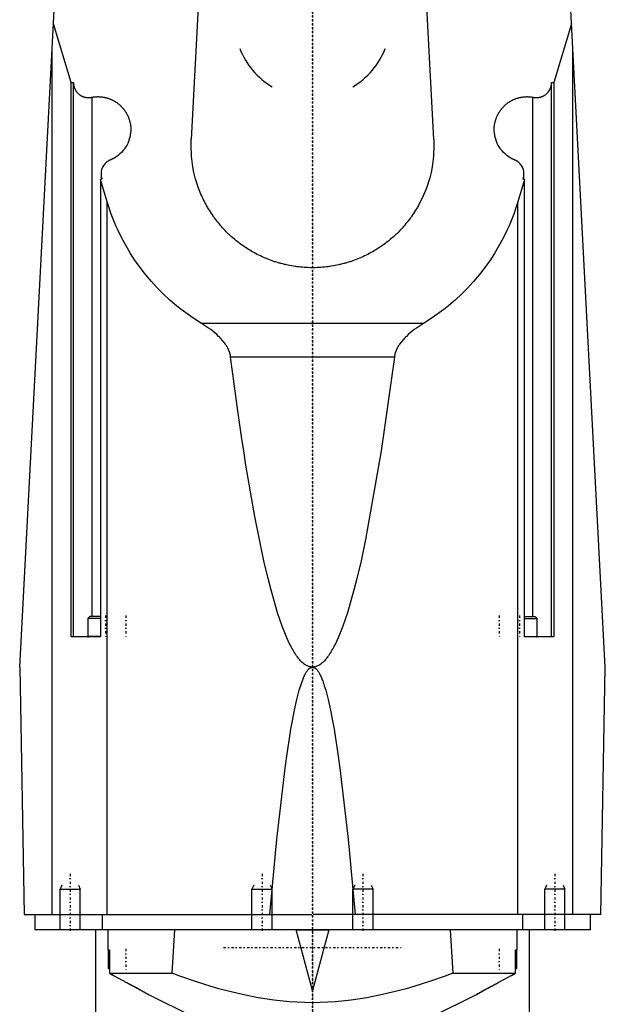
# Model space of a CAD drawing. Extents: x -70 to 70, y -1 to 546.
# Tile 2 of 3: x -58 to 58, y 185 to 380. Entities that reach past the tile are written whole.
import ezdxf

# ---------------------------------------------------------------- set-up
doc = ezdxf.new("R2010")
doc.units = 0
doc.linetypes.add('CENTER', pattern=[1.5, 0.45, -0.5, 0.05, -0.5])
for name, color, linetype in [('AM_0', 7, 'CONTINUOUS'), ('AM_10', 7, 'CONTINUOUS'), ('AM_7', 7, 'CENTER')]:
    doc.layers.add(name, color=color, linetype=linetype)

msp = doc.modelspace()

# ---------------------------------------------------------------- linework, layer by layer
at = {"layer": 'AM_0', "color": 7, "linetype": 'CONTINUOUS'}
for p, q in [((-58, 251.5), (-50.81, 388.76)), ((58, 251.5), (50.81, 388.76)), ((-22.57, 383.5), (-24.01, 355.97)), ((24.01, 355.97), (22.57, 383.5)), ((-47.82, 367.29), (-51.32, 378.9)), ((51.32, 378.9), (47.82, 367.29)), ((-51.58, 202.5), (-51.58, 373.93)), ((51.58, 202.5), (51.58, 373.93)), ((-47.82, 367.29), (-47.36, 367.29)), ((-47.82, 257.5), (-47.82, 367.29)), ((-47.36, 257.5), (-47.36, 367.29)), ((47.36, 257.5), (47.36, 367.29)), ((47.36, 367.29), (47.82, 367.29)), ((47.82, 367.29), (47.82, 257.5)), ((-43.63, 261.5), (-43.63, 364.38)), ((43.63, 261.5), (43.63, 364.38)), ((-41.89, 349.18), (-41.89, 348.09)), ((41.89, 348.09), (41.89, 349.18)), ((-41.71, 348.15), (-42.01, 348.05)), ((-40.68, 343.66), (-42.01, 348.05)), ((-42.01, 348.05), (-42.01, 257.5)), ((42.01, 348.05), (40.68, 343.66)), ((42.01, 348.05), (41.71, 348.15)), ((42.01, 257.5), (42.01, 348.05)), ((-40.68, 202.5), (-40.68, 343.66)), ((40.68, 202.5), (40.68, 343.66)), ((22, 319.57), (-22, 319.57)), ((16.22, 312.91), (-16.22, 312.91)), ((-44.1, 261.5), (-44.5, 261.1)), ((-42.01, 261.5), (-44.1, 261.5)), ((42.01, 261.5), (44.1, 261.5)), ((44.5, 261.1), (44.1, 261.5)), ((-44.5, 261.1), (-44.5, 257.6)), ((-42.01, 261.1), (-44.5, 261.1)), ((42.01, 261.1), (44.5, 261.1)), ((44.5, 257.6), (44.5, 261.1)), ((-42.01, 257.5), (-47.82, 257.5)), ((-42.01, 257.6), (-44.5, 257.6)), ((42.01, 257.6), (44.5, 257.6)), ((47.82, 257.5), (42.01, 257.5)), ((-58, 251.5), (-57.14, 202.5)), ((57.14, 202.5), (58, 251.5)), ((-57.14, 202.5), (-0.16, 202.5)), ((-55, 202.5), (-55, 199.5)), ((-41.65, 202.5), (-41.65, 199.5)), ((57.14, 202.5), (0.16, 202.5)), ((41.65, 199.5), (41.65, 202.5)), ((55, 202.5), (55, 199.5)), ((55, 199.5), (-55, 199.5)), ((-43, 199.5), (-43, 182.5)), ((-40.56, 199.5), (-40.56, 195.5)), ((-27.78, 190.89), (-27.3, 199.5)), ((-3.23, 199.5), (-3.23, 199.47)), ((-3.23, 199.47), (3.23, 199.47)), ((0, 187.49), (-3.23, 199.47)), ((3.23, 199.47), (0, 187.49)), ((3.23, 199.5), (3.23, 199.47)), ((27.3, 199.5), (27.78, 190.89)), ((40.56, 195.5), (40.56, 199.5)), ((43, 182.5), (43, 199.5)), ((-40.56, 195.5), (-40.24, 195.5)), ((-40.5, 195.4), (-40.5, 191.9)), ((-40.24, 195.4), (-40.5, 195.4)), ((-40.24, 195.5), (-40.24, 190.89)), ((40.24, 190.89), (40.24, 195.5)), ((40.24, 195.5), (40.56, 195.5)), ((40.24, 195.4), (40.5, 195.4)), ((40.5, 191.9), (40.5, 195.4)), ((-40.5, 191.9), (-40.24, 191.64)), ((-40.24, 191.9), (-40.5, 191.9)), ((40.24, 191.64), (40.5, 191.9)), ((40.24, 191.9), (40.5, 191.9)), ((-40.24, 190.89), (-27.78, 190.89)), ((-39.39, 190.4), (-36.87, 189.07)), ((27.78, 190.89), (40.24, 190.89)), ((39.39, 190.4), (36.87, 189.07)), ((-34.12, 187.58), (-34.86, 187.99)), ((34.12, 187.58), (33.5, 187.24)), ((35.36, 188.26), (34.86, 187.99)), ((-32.5, 186.67), (-32.57, 186.71)), ((32.82, 186.85), (32.57, 186.71))]:
    msp.add_line(p, q, dxfattribs=at)
for points in [[(-47.36, 367.29, 0), (-47.36, 367.26, 0), (-47.36, 367.21, 0), (-47.36, 367.16, 0), (-47.36, 367.14, 0), (-47.35, 367.11, 0), (-47.35, 367.06, 0), (-47.35, 367.01, 0), (-47.34, 366.96, 0), (-47.34, 366.91, 0), (-47.33, 366.86, 0), (-47.33, 366.84, 0), (-47.32, 366.81, 0), (-47.31, 366.76, 0), (-47.3, 366.71, 0), (-47.29, 366.66, 0), (-47.28, 366.61, 0), (-47.27, 366.57, 0), (-47.27, 366.54, 0), (-47.26, 366.52, 0), (-47.25, 366.47, 0), (-47.23, 366.42, 0), (-47.22, 366.4, 0), (-47.22, 366.37, 0), (-47.2, 366.32, 0), (-47.18, 366.28, 0), (-47.17, 366.25, 0), (-47.17, 366.23, 0), (-47.15, 366.18, 0), (-47.13, 366.13, 0), (-47.11, 366.09, 0), (-47.09, 366.04, 0), (-47.07, 366, 0), (-47.06, 365.97, 0), (-47.04, 365.95, 0), (-47.02, 365.91, 0), (-47, 365.86, 0), (-46.97, 365.82, 0), (-46.95, 365.77, 0), (-46.92, 365.73, 0), (-46.91, 365.71, 0), (-46.9, 365.69, 0), (-46.87, 365.64, 0), (-46.84, 365.6, 0), (-46.81, 365.56, 0), (-46.78, 365.52, 0), (-46.75, 365.48, 0), (-46.74, 365.46, 0), (-46.72, 365.44, 0), (-46.69, 365.4, 0), (-46.66, 365.36, 0), (-46.63, 365.32, 0), (-46.59, 365.28, 0), (-46.56, 365.25, 0), (-46.54, 365.23, 0), (-46.52, 365.21, 0), (-46.49, 365.17, 0), (-46.45, 365.14, 0), (-46.42, 365.1, 0), (-46.38, 365.07, 0), (-46.34, 365.04, 0), (-46.32, 365.02, 0), (-46.3, 365, 0), (-46.27, 364.97, 0), (-46.23, 364.94, 0), (-46.21, 364.92, 0), (-46.19, 364.91, 0), (-46.15, 364.88, 0), (-46.11, 364.85, 0), (-46.08, 364.83, 0), (-46.06, 364.82, 0), (-46.02, 364.79, 0), (-45.98, 364.76, 0), (-45.94, 364.74, 0), (-45.89, 364.71, 0), (-45.85, 364.68, 0), (-45.83, 364.67, 0), (-45.81, 364.66, 0), (-45.76, 364.64, 0), (-45.72, 364.61, 0), (-45.67, 364.59, 0), (-45.63, 364.57, 0), (-45.58, 364.55, 0), (-45.56, 364.54, 0), (-45.53, 364.53, 0), (-45.49, 364.51, 0), (-45.44, 364.49, 0), (-45.39, 364.47, 0), (-45.35, 364.45, 0), (-45.3, 364.44, 0), (-45.27, 364.43, 0), (-45.25, 364.42, 0), (-45.2, 364.41, 0), (-45.15, 364.39, 0), (-45.1, 364.38, 0), (-45.06, 364.37, 0), (-45.01, 364.36, 0), (-44.98, 364.35, 0), (-44.96, 364.35, 0), (-44.91, 364.34, 0), (-44.86, 364.33, 0), (-44.81, 364.32, 0), (-44.76, 364.31, 0), (-44.71, 364.31, 0), (-44.68, 364.3, 0), (-44.66, 364.3, 0), (-44.61, 364.3, 0), (-44.56, 364.29, 0), (-44.53, 364.29, 0), (-44.51, 364.29, 0), (-44.46, 364.29, 0), (-44.41, 364.29, 0), (-44.38, 364.29, 0), (-44.36, 364.29, 0), (-44.31, 364.29, 0), (-44.26, 364.29, 0), (-44.2, 364.29, 0), (-44.15, 364.29, 0), (-44.1, 364.3, 0), (-44.08, 364.3, 0), (-44.05, 364.3, 0), (-44, 364.31, 0), (-43.95, 364.31, 0), (-43.9, 364.32, 0), (-43.85, 364.33, 0), (-43.8, 364.34, 0), (-43.78, 364.34, 0), (-43.75, 364.35, 0), (-43.71, 364.36, 0), (-43.66, 364.37, 0), (-43.63, 364.38, 0)], [(43.63, 364.38, 0), (43.66, 364.37, 0), (43.71, 364.36, 0), (43.75, 364.35, 0), (43.78, 364.34, 0), (43.8, 364.34, 0), (43.85, 364.33, 0), (43.9, 364.32, 0), (43.95, 364.31, 0), (44, 364.31, 0), (44.05, 364.3, 0), (44.08, 364.3, 0), (44.1, 364.3, 0), (44.15, 364.29, 0), (44.2, 364.29, 0), (44.26, 364.29, 0), (44.31, 364.29, 0), (44.36, 364.29, 0), (44.38, 364.29, 0), (44.41, 364.29, 0), (44.46, 364.29, 0), (44.51, 364.29, 0), (44.53, 364.29, 0), (44.56, 364.29, 0), (44.61, 364.3, 0), (44.66, 364.3, 0), (44.68, 364.3, 0), (44.71, 364.31, 0), (44.76, 364.31, 0), (44.81, 364.32, 0), (44.86, 364.33, 0), (44.91, 364.34, 0), (44.96, 364.35, 0), (44.98, 364.35, 0), (45.01, 364.36, 0), (45.06, 364.37, 0), (45.1, 364.38, 0), (45.15, 364.39, 0), (45.2, 364.41, 0), (45.25, 364.42, 0), (45.27, 364.43, 0), (45.3, 364.44, 0), (45.35, 364.45, 0), (45.39, 364.47, 0), (45.44, 364.49, 0), (45.49, 364.51, 0), (45.53, 364.53, 0), (45.56, 364.54, 0), (45.58, 364.55, 0), (45.63, 364.57, 0), (45.67, 364.59, 0), (45.72, 364.61, 0), (45.76, 364.64, 0), (45.81, 364.66, 0), (45.83, 364.67, 0), (45.85, 364.68, 0), (45.89, 364.71, 0), (45.94, 364.74, 0), (45.98, 364.76, 0), (46.02, 364.79, 0), (46.06, 364.82, 0), (46.08, 364.83, 0), (46.11, 364.85, 0), (46.15, 364.88, 0), (46.19, 364.91, 0), (46.21, 364.92, 0), (46.23, 364.94, 0), (46.27, 364.97, 0), (46.3, 365, 0), (46.32, 365.02, 0), (46.34, 365.04, 0), (46.38, 365.07, 0), (46.42, 365.1, 0), (46.45, 365.14, 0), (46.49, 365.17, 0), (46.52, 365.21, 0), (46.54, 365.23, 0), (46.56, 365.25, 0), (46.59, 365.28, 0), (46.63, 365.32, 0), (46.66, 365.36, 0), (46.69, 365.4, 0), (46.72, 365.44, 0), (46.74, 365.46, 0), (46.75, 365.48, 0), (46.78, 365.52, 0), (46.81, 365.56, 0), (46.84, 365.6, 0), (46.87, 365.64, 0), (46.9, 365.69, 0), (46.91, 365.71, 0), (46.92, 365.73, 0), (46.95, 365.77, 0), (46.97, 365.82, 0), (47, 365.86, 0), (47.02, 365.91, 0), (47.04, 365.95, 0), (47.06, 365.97, 0), (47.07, 366, 0), (47.09, 366.04, 0), (47.11, 366.09, 0), (47.13, 366.13, 0), (47.15, 366.18, 0), (47.17, 366.23, 0), (47.17, 366.25, 0), (47.18, 366.28, 0), (47.2, 366.32, 0), (47.22, 366.37, 0), (47.22, 366.4, 0), (47.23, 366.42, 0), (47.25, 366.47, 0), (47.26, 366.52, 0), (47.27, 366.54, 0), (47.27, 366.57, 0), (47.28, 366.61, 0), (47.29, 366.66, 0), (47.3, 366.71, 0), (47.31, 366.76, 0), (47.32, 366.81, 0), (47.33, 366.84, 0), (47.33, 366.86, 0), (47.34, 366.91, 0), (47.34, 366.96, 0), (47.35, 367.01, 0), (47.35, 367.06, 0), (47.35, 367.11, 0), (47.36, 367.14, 0), (47.36, 367.16, 0), (47.36, 367.21, 0), (47.36, 367.26, 0), (47.36, 367.29, 0)], [(-43.63, 364.38, 0), (-43.58, 364.39, 0), (-43.48, 364.4, 0), (-43.37, 364.42, 0), (-43.32, 364.42, 0), (-43.27, 364.43, 0), (-43.16, 364.44, 0), (-43.06, 364.45, 0), (-42.95, 364.46, 0), (-42.85, 364.47, 0), (-42.74, 364.47, 0), (-42.69, 364.47, 0), (-42.64, 364.47, 0), (-42.53, 364.48, 0), (-42.43, 364.48, 0), (-42.32, 364.47, 0), (-42.22, 364.47, 0), (-42.11, 364.46, 0), (-42.06, 364.46, 0), (-42.01, 364.46, 0), (-41.9, 364.45, 0), (-41.8, 364.44, 0), (-41.75, 364.43, 0), (-41.7, 364.43, 0), (-41.59, 364.41, 0), (-41.49, 364.4, 0), (-41.44, 364.39, 0), (-41.38, 364.38, 0), (-41.28, 364.36, 0), (-41.18, 364.34, 0), (-41.08, 364.32, 0), (-40.97, 364.29, 0), (-40.87, 364.27, 0), (-40.82, 364.26, 0), (-40.77, 364.24, 0), (-40.67, 364.21, 0), (-40.57, 364.18, 0), (-40.47, 364.15, 0), (-40.37, 364.12, 0), (-40.27, 364.08, 0), (-40.22, 364.06, 0), (-40.17, 364.04, 0), (-40.07, 364.01, 0), (-39.98, 363.97, 0), (-39.88, 363.92, 0), (-39.78, 363.88, 0), (-39.69, 363.84, 0), (-39.64, 363.81, 0), (-39.59, 363.79, 0), (-39.5, 363.74, 0), (-39.41, 363.69, 0), (-39.32, 363.64, 0), (-39.22, 363.59, 0), (-39.13, 363.54, 0), (-39.09, 363.51, 0), (-39.04, 363.48, 0), (-38.96, 363.42, 0), (-38.87, 363.37, 0), (-38.78, 363.31, 0), (-38.7, 363.25, 0), (-38.61, 363.18, 0), (-38.57, 363.15, 0), (-38.53, 363.12, 0), (-38.45, 363.06, 0), (-38.36, 362.99, 0), (-38.32, 362.96, 0), (-38.28, 362.92, 0), (-38.2, 362.85, 0), (-38.13, 362.78, 0), (-38.09, 362.75, 0), (-38.05, 362.71, 0), (-37.97, 362.64, 0), (-37.9, 362.56, 0), (-37.82, 362.49, 0), (-37.75, 362.41, 0), (-37.68, 362.34, 0), (-37.65, 362.3, 0), (-37.61, 362.26, 0), (-37.54, 362.18, 0), (-37.47, 362.1, 0), (-37.41, 362.01, 0), (-37.34, 361.93, 0), (-37.28, 361.85, 0), (-37.25, 361.81, 0), (-37.22, 361.76, 0), (-37.16, 361.68, 0), (-37.1, 361.59, 0), (-37.04, 361.5, 0), (-36.98, 361.41, 0), (-36.93, 361.32, 0), (-36.9, 361.28, 0), (-36.88, 361.23, 0), (-36.82, 361.14, 0), (-36.77, 361.05, 0), (-36.73, 360.96, 0), (-36.68, 360.86, 0), (-36.63, 360.77, 0), (-36.61, 360.72, 0), (-36.59, 360.67, 0), (-36.54, 360.58, 0), (-36.5, 360.48, 0), (-36.46, 360.38, 0), (-36.43, 360.28, 0), (-36.39, 360.19, 0), (-36.37, 360.14, 0), (-36.35, 360.09, 0), (-36.32, 359.99, 0), (-36.29, 359.89, 0), (-36.27, 359.84, 0), (-36.26, 359.79, 0), (-36.23, 359.68, 0), (-36.2, 359.58, 0), (-36.19, 359.53, 0), (-36.18, 359.48, 0), (-36.15, 359.38, 0), (-36.13, 359.28, 0), (-36.07, 358.91, 0), (-36.01, 358.29, 0), (-36, 357.97, 0)], [(36, 357.97, 0), (36.01, 358.29, 0), (36.07, 358.91, 0), (36.13, 359.28, 0), (36.15, 359.38, 0), (36.18, 359.48, 0), (36.19, 359.53, 0), (36.2, 359.58, 0), (36.23, 359.68, 0), (36.26, 359.79, 0), (36.27, 359.84, 0), (36.29, 359.89, 0), (36.32, 359.99, 0), (36.35, 360.09, 0), (36.37, 360.14, 0), (36.39, 360.19, 0), (36.43, 360.28, 0), (36.46, 360.38, 0), (36.5, 360.48, 0), (36.54, 360.58, 0), (36.59, 360.67, 0), (36.61, 360.72, 0), (36.63, 360.77, 0), (36.68, 360.86, 0), (36.73, 360.96, 0), (36.77, 361.05, 0), (36.82, 361.14, 0), (36.88, 361.23, 0), (36.9, 361.28, 0), (36.93, 361.32, 0), (36.98, 361.41, 0), (37.04, 361.5, 0), (37.1, 361.59, 0), (37.16, 361.68, 0), (37.22, 361.76, 0), (37.25, 361.81, 0), (37.28, 361.85, 0), (37.34, 361.93, 0), (37.41, 362.01, 0), (37.47, 362.1, 0), (37.54, 362.18, 0), (37.61, 362.26, 0), (37.65, 362.3, 0), (37.68, 362.34, 0), (37.75, 362.41, 0), (37.82, 362.49, 0), (37.9, 362.56, 0), (37.97, 362.64, 0), (38.05, 362.71, 0), (38.09, 362.75, 0), (38.13, 362.78, 0), (38.2, 362.85, 0), (38.28, 362.92, 0), (38.32, 362.96, 0), (38.36, 362.99, 0), (38.45, 363.06, 0), (38.53, 363.12, 0), (38.57, 363.15, 0), (38.61, 363.18, 0), (38.7, 363.25, 0), (38.78, 363.31, 0), (38.87, 363.37, 0), (38.96, 363.42, 0), (39.04, 363.48, 0), (39.09, 363.51, 0), (39.13, 363.54, 0), (39.22, 363.59, 0), (39.32, 363.64, 0), (39.41, 363.69, 0), (39.5, 363.74, 0), (39.59, 363.79, 0), (39.64, 363.81, 0), (39.69, 363.84, 0), (39.78, 363.88, 0), (39.88, 363.92, 0), (39.98, 363.97, 0), (40.07, 364.01, 0), (40.17, 364.04, 0), (40.22, 364.06, 0), (40.27, 364.08, 0), (40.37, 364.12, 0), (40.47, 364.15, 0), (40.57, 364.18, 0), (40.67, 364.21, 0), (40.77, 364.24, 0), (40.82, 364.26, 0), (40.87, 364.27, 0), (40.97, 364.29, 0), (41.08, 364.32, 0), (41.18, 364.34, 0), (41.28, 364.36, 0), (41.38, 364.38, 0), (41.44, 364.39, 0), (41.49, 364.4, 0), (41.59, 364.41, 0), (41.7, 364.43, 0), (41.75, 364.43, 0), (41.8, 364.44, 0), (41.9, 364.45, 0), (42.01, 364.46, 0), (42.06, 364.46, 0), (42.11, 364.46, 0), (42.22, 364.47, 0), (42.32, 364.47, 0), (42.43, 364.48, 0), (42.53, 364.48, 0), (42.64, 364.47, 0), (42.69, 364.47, 0), (42.74, 364.47, 0), (42.85, 364.47, 0), (42.95, 364.46, 0), (43.06, 364.45, 0), (43.16, 364.44, 0), (43.27, 364.43, 0), (43.32, 364.42, 0), (43.37, 364.42, 0), (43.48, 364.4, 0), (43.58, 364.39, 0), (43.63, 364.38, 0)], [(-36, 357.97, 0), (-36, 357.75, 0), (-36.03, 357.32, 0), (-36.09, 356.88, 0), (-36.13, 356.67, 0), (-36.18, 356.46, 0), (-36.29, 356.04, 0), (-36.44, 355.63, 0), (-36.61, 355.22, 0), (-36.8, 354.84, 0), (-37.03, 354.46, 0), (-37.15, 354.28, 0), (-37.27, 354.1, 0), (-37.54, 353.76, 0), (-37.84, 353.44, 0), (-38.15, 353.13, 0), (-38.48, 352.85, 0), (-38.69, 352.7, 0), (-38.75, 352.66, 0), (-38.81, 352.62, 0), (-38.84, 352.6, 0), (-38.87, 352.58, 0), (-38.93, 352.54, 0), (-38.99, 352.5, 0), (-39.02, 352.48, 0), (-39.05, 352.46, 0), (-39.11, 352.42, 0), (-39.17, 352.38, 0), (-39.2, 352.36, 0), (-39.23, 352.34, 0), (-39.3, 352.31, 0), (-39.36, 352.27, 0), (-39.42, 352.24, 0), (-39.49, 352.2, 0), (-39.55, 352.17, 0), (-39.59, 352.15, 0), (-39.62, 352.14, 0), (-39.68, 352.11, 0), (-39.75, 352.07, 0), (-39.82, 352.04, 0), (-39.88, 352.01, 0), (-39.95, 351.99, 0), (-39.98, 351.97, 0), (-40.02, 351.96, 0), (-40.08, 351.93, 0), (-40.15, 351.9, 0), (-40.18, 351.89, 0)], [(40.18, 351.89, 0), (40.15, 351.9, 0), (40.08, 351.93, 0), (40.02, 351.96, 0), (39.98, 351.97, 0), (39.95, 351.99, 0), (39.88, 352.01, 0), (39.82, 352.04, 0), (39.75, 352.07, 0), (39.68, 352.11, 0), (39.62, 352.14, 0), (39.59, 352.15, 0), (39.55, 352.17, 0), (39.49, 352.2, 0), (39.42, 352.24, 0), (39.36, 352.27, 0), (39.3, 352.31, 0), (39.23, 352.34, 0), (39.2, 352.36, 0), (39.17, 352.38, 0), (39.11, 352.42, 0), (39.05, 352.46, 0), (39.02, 352.48, 0), (38.99, 352.5, 0), (38.93, 352.54, 0), (38.87, 352.58, 0), (38.84, 352.6, 0), (38.81, 352.62, 0), (38.75, 352.66, 0), (38.69, 352.7, 0), (38.48, 352.85, 0), (38.15, 353.13, 0), (37.84, 353.44, 0), (37.54, 353.76, 0), (37.27, 354.1, 0), (37.15, 354.28, 0), (37.03, 354.46, 0), (36.8, 354.84, 0), (36.61, 355.22, 0), (36.44, 355.63, 0), (36.29, 356.04, 0), (36.18, 356.46, 0), (36.13, 356.67, 0), (36.09, 356.88, 0), (36.03, 357.32, 0), (36, 357.75, 0), (36, 357.97, 0)], [(0, 330.6, 0), (-0.18, 330.6, 0), (-0.54, 330.61, 0), (-0.9, 330.62, 0), (-1.08, 330.63, 0), (-1.26, 330.63, 0), (-1.63, 330.66, 0), (-1.99, 330.68, 0), (-2.35, 330.72, 0), (-2.7, 330.75, 0), (-3.06, 330.8, 0), (-3.24, 330.82, 0), (-3.42, 330.85, 0), (-3.78, 330.9, 0), (-4.14, 330.96, 0), (-4.49, 331.02, 0), (-4.85, 331.1, 0), (-5.2, 331.17, 0), (-5.38, 331.21, 0), (-5.55, 331.25, 0), (-5.9, 331.34, 0), (-6.25, 331.43, 0), (-6.43, 331.48, 0), (-6.6, 331.53, 0), (-6.95, 331.63, 0), (-7.29, 331.74, 0), (-7.46, 331.79, 0), (-7.64, 331.85, 0), (-7.98, 331.97, 0), (-8.32, 332.09, 0), (-8.66, 332.22, 0), (-8.99, 332.35, 0), (-9.33, 332.49, 0), (-9.49, 332.56, 0), (-9.66, 332.63, 0), (-9.99, 332.78, 0), (-10.32, 332.93, 0), (-10.64, 333.09, 0), (-10.96, 333.25, 0), (-11.28, 333.42, 0), (-11.44, 333.51, 0), (-11.6, 333.59, 0), (-11.92, 333.77, 0), (-12.23, 333.95, 0), (-12.54, 334.14, 0), (-12.85, 334.33, 0), (-13.15, 334.52, 0), (-13.3, 334.62, 0), (-13.45, 334.73, 0), (-13.75, 334.93, 0), (-14.05, 335.14, 0), (-14.34, 335.35, 0), (-14.63, 335.57, 0), (-14.91, 335.79, 0), (-15.05, 335.91, 0), (-15.19, 336.02, 0), (-15.47, 336.25, 0), (-15.75, 336.49, 0), (-16.02, 336.73, 0), (-16.28, 336.97, 0), (-16.55, 337.22, 0), (-16.68, 337.34, 0), (-16.81, 337.47, 0), (-17.07, 337.72, 0), (-17.32, 337.98, 0), (-17.44, 338.11, 0), (-17.57, 338.25, 0), (-17.81, 338.51, 0), (-18.05, 338.78, 0), (-18.17, 338.92, 0), (-18.29, 339.06, 0), (-18.52, 339.33, 0), (-18.75, 339.61, 0), (-18.97, 339.9, 0), (-19.19, 340.19, 0), (-19.41, 340.48, 0), (-19.52, 340.62, 0), (-19.62, 340.77, 0), (-19.83, 341.07, 0), (-20.03, 341.37, 0), (-20.23, 341.67, 0), (-20.42, 341.98, 0), (-20.61, 342.29, 0), (-20.7, 342.44, 0), (-20.79, 342.6, 0), (-20.97, 342.91, 0), (-21.15, 343.23, 0), (-21.32, 343.55, 0), (-21.48, 343.87, 0), (-21.64, 344.2, 0), (-21.72, 344.36, 0), (-21.8, 344.52, 0), (-21.95, 344.85, 0), (-22.09, 345.19, 0), (-22.56, 346.36, 0), (-23.22, 348.43, 0), (-23.48, 349.49, 0), (-23.69, 350.56, 0), (-23.96, 352.71, 0), (-24.05, 354.88, 0), (-24.01, 355.97, 0)], [(24.01, 355.97, 0), (24.05, 354.88, 0), (23.96, 352.71, 0), (23.69, 350.56, 0), (23.48, 349.49, 0), (23.22, 348.43, 0), (22.56, 346.36, 0), (21.72, 344.36, 0), (21.15, 343.23, 0), (20.97, 342.91, 0), (20.79, 342.6, 0), (20.7, 342.44, 0), (20.61, 342.29, 0), (20.42, 341.98, 0), (20.23, 341.67, 0), (20.03, 341.37, 0), (19.83, 341.07, 0), (19.62, 340.77, 0), (19.52, 340.62, 0), (19.41, 340.48, 0), (19.19, 340.19, 0), (18.97, 339.9, 0), (18.75, 339.61, 0), (18.52, 339.33, 0), (18.29, 339.06, 0), (18.17, 338.92, 0), (18.05, 338.78, 0), (17.81, 338.51, 0), (17.57, 338.25, 0), (17.44, 338.11, 0), (17.32, 337.98, 0), (17.07, 337.72, 0), (16.81, 337.47, 0), (16.68, 337.34, 0), (16.55, 337.22, 0), (16.28, 336.97, 0), (16.02, 336.73, 0), (15.75, 336.49, 0), (15.47, 336.25, 0), (15.19, 336.02, 0), (15.05, 335.91, 0), (14.91, 335.79, 0), (14.63, 335.57, 0), (14.34, 335.35, 0), (14.05, 335.14, 0), (13.75, 334.93, 0), (13.45, 334.73, 0), (13.3, 334.62, 0), (13.15, 334.52, 0), (12.85, 334.33, 0), (12.54, 334.14, 0), (12.23, 333.95, 0), (11.92, 333.77, 0), (11.6, 333.59, 0), (11.44, 333.51, 0), (11.28, 333.42, 0), (10.96, 333.25, 0), (10.64, 333.09, 0), (10.32, 332.93, 0), (9.99, 332.78, 0), (9.66, 332.63, 0), (9.49, 332.56, 0), (9.33, 332.49, 0), (8.99, 332.35, 0), (8.66, 332.22, 0), (8.32, 332.09, 0), (7.98, 331.97, 0), (7.64, 331.85, 0), (7.46, 331.79, 0), (7.29, 331.74, 0), (6.95, 331.63, 0), (6.6, 331.53, 0), (6.43, 331.48, 0), (6.25, 331.43, 0), (5.9, 331.34, 0), (5.55, 331.25, 0), (5.38, 331.21, 0), (5.2, 331.17, 0), (4.85, 331.1, 0), (4.49, 331.02, 0), (4.14, 330.96, 0), (3.78, 330.9, 0), (3.42, 330.85, 0), (3.24, 330.82, 0), (3.06, 330.8, 0), (2.7, 330.75, 0), (2.35, 330.72, 0), (1.99, 330.68, 0), (1.63, 330.66, 0), (1.26, 330.63, 0), (1.08, 330.63, 0), (0.9, 330.62, 0), (0.54, 330.61, 0), (0.18, 330.6, 0), (0, 330.6, 0)], [(-40.18, 351.89, 0), (-40.2, 351.88, 0), (-40.23, 351.87, 0), (-40.25, 351.86, 0), (-40.27, 351.85, 0), (-40.28, 351.84, 0), (-40.31, 351.83, 0), (-40.34, 351.81, 0), (-40.36, 351.8, 0), (-40.39, 351.78, 0), (-40.42, 351.77, 0), (-40.43, 351.76, 0), (-40.44, 351.75, 0), (-40.47, 351.73, 0), (-40.5, 351.72, 0), (-40.59, 351.66, 0), (-40.67, 351.6, 0), (-40.74, 351.55, 0), (-40.88, 351.42, 0), (-41.02, 351.3, 0), (-41.15, 351.16, 0), (-41.27, 351.01, 0), (-41.38, 350.86, 0), (-41.43, 350.78, 0), (-41.48, 350.7, 0), (-41.57, 350.54, 0), (-41.65, 350.37, 0), (-41.71, 350.19, 0), (-41.77, 350.01, 0), (-41.82, 349.83, 0), (-41.84, 349.74, 0), (-41.85, 349.65, 0), (-41.88, 349.46, 0), (-41.89, 349.28, 0), (-41.89, 349.18, 0)], [(41.89, 349.18, 0), (41.89, 349.28, 0), (41.88, 349.46, 0), (41.85, 349.65, 0), (41.84, 349.74, 0), (41.82, 349.83, 0), (41.77, 350.01, 0), (41.71, 350.19, 0), (41.65, 350.37, 0), (41.57, 350.54, 0), (41.48, 350.7, 0), (41.43, 350.78, 0), (41.38, 350.86, 0), (41.27, 351.01, 0), (41.15, 351.16, 0), (41.02, 351.3, 0), (40.88, 351.42, 0), (40.74, 351.55, 0), (40.67, 351.6, 0), (40.59, 351.66, 0), (40.43, 351.76, 0), (40.34, 351.81, 0), (40.31, 351.83, 0), (40.28, 351.84, 0), (40.27, 351.85, 0), (40.25, 351.86, 0), (40.23, 351.87, 0), (40.2, 351.88, 0), (40.18, 351.89, 0)], [(-41.89, 349.18, 0), (-41.89, 349.15, 0), (-41.89, 349.09, 0), (-41.89, 349.04, 0), (-41.88, 349.01, 0), (-41.88, 348.98, 0), (-41.88, 348.92, 0), (-41.87, 348.86, 0), (-41.87, 348.8, 0), (-41.86, 348.75, 0), (-41.85, 348.69, 0), (-41.84, 348.66, 0), (-41.84, 348.63, 0), (-41.83, 348.57, 0), (-41.82, 348.52, 0), (-41.8, 348.46, 0), (-41.79, 348.4, 0), (-41.77, 348.35, 0), (-41.76, 348.32, 0), (-41.76, 348.29, 0), (-41.74, 348.24, 0), (-41.72, 348.18, 0), (-41.71, 348.15, 0)], [(41.71, 348.15, 0), (41.72, 348.18, 0), (41.74, 348.24, 0), (41.76, 348.29, 0), (41.76, 348.32, 0), (41.77, 348.35, 0), (41.79, 348.4, 0), (41.8, 348.46, 0), (41.82, 348.52, 0), (41.83, 348.57, 0), (41.84, 348.63, 0), (41.84, 348.66, 0), (41.85, 348.69, 0), (41.86, 348.75, 0), (41.87, 348.8, 0), (41.87, 348.86, 0), (41.88, 348.92, 0), (41.88, 348.98, 0), (41.88, 349.01, 0), (41.89, 349.04, 0), (41.89, 349.09, 0), (41.89, 349.15, 0), (41.89, 349.18, 0)], [(-22, 319.57, 0), (-22.73, 320.02, 0), (-24.18, 320.98, 0), (-25.58, 321.99, 0), (-26.27, 322.52, 0), (-26.94, 323.07, 0), (-28.26, 324.19, 0), (-29.53, 325.37, 0), (-30.75, 326.6, 0), (-31.92, 327.88, 0), (-33.03, 329.2, 0), (-33.57, 329.88, 0), (-34.09, 330.57, 0), (-35.1, 331.98, 0), (-36.05, 333.43, 0), (-36.93, 334.92, 0), (-37.76, 336.44, 0), (-38.52, 338, 0), (-38.88, 338.79, 0), (-39.22, 339.58, 0), (-39.86, 341.19, 0), (-40.42, 342.83, 0), (-40.68, 343.66, 0)], [(40.68, 343.66, 0), (40.42, 342.83, 0), (39.86, 341.19, 0), (39.22, 339.58, 0), (38.88, 338.79, 0), (38.52, 338, 0), (37.76, 336.44, 0), (36.93, 334.92, 0), (36.05, 333.43, 0), (35.1, 331.98, 0), (34.09, 330.57, 0), (33.57, 329.88, 0), (33.03, 329.2, 0), (31.92, 327.88, 0), (30.75, 326.6, 0), (29.53, 325.37, 0), (28.26, 324.19, 0), (26.94, 323.07, 0), (26.27, 322.52, 0), (25.58, 321.99, 0), (24.18, 320.98, 0), (22.73, 320.02, 0), (22, 319.57, 0)], [(-16.22, 312.91, 0), (-16.23, 312.96, 0), (-16.24, 313.04, 0), (-16.25, 313.13, 0), (-16.26, 313.17, 0), (-16.26, 313.21, 0), (-16.28, 313.29, 0), (-16.3, 313.38, 0), (-16.31, 313.46, 0), (-16.33, 313.54, 0), (-16.35, 313.62, 0), (-16.37, 313.66, 0), (-16.38, 313.7, 0), (-16.4, 313.78, 0), (-16.43, 313.86, 0), (-16.45, 313.94, 0), (-16.48, 314.02, 0), (-16.51, 314.09, 0), (-16.52, 314.13, 0), (-16.54, 314.17, 0), (-16.57, 314.25, 0), (-16.6, 314.32, 0), (-16.62, 314.36, 0), (-16.64, 314.4, 0), (-16.67, 314.47, 0), (-16.71, 314.55, 0), (-16.73, 314.59, 0), (-16.75, 314.62, 0), (-16.78, 314.7, 0), (-16.82, 314.77, 0), (-16.86, 314.85, 0), (-16.9, 314.92, 0), (-16.95, 314.99, 0), (-16.97, 315.03, 0), (-16.99, 315.06, 0), (-17.03, 315.13, 0), (-17.08, 315.2, 0), (-17.24, 315.45, 0), (-17.55, 315.86, 0), (-17.88, 316.26, 0), (-18.23, 316.64, 0), (-18.41, 316.83, 0), (-18.6, 317.01, 0), (-18.98, 317.36, 0), (-19.37, 317.7, 0), (-19.77, 318.03, 0), (-20.17, 318.34, 0), (-20.57, 318.63, 0), (-20.77, 318.77, 0), (-20.97, 318.91, 0), (-21.38, 319.18, 0), (-21.79, 319.44, 0), (-22, 319.57, 0)], [(22, 319.57, 0), (21.79, 319.44, 0), (21.38, 319.18, 0), (20.97, 318.91, 0), (20.77, 318.77, 0), (20.57, 318.63, 0), (20.17, 318.34, 0), (19.77, 318.03, 0), (19.37, 317.7, 0), (18.98, 317.36, 0), (18.6, 317.01, 0), (18.41, 316.83, 0), (18.23, 316.64, 0), (17.88, 316.26, 0), (17.55, 315.86, 0), (17.24, 315.45, 0), (17.08, 315.2, 0), (17.03, 315.13, 0), (16.99, 315.06, 0), (16.97, 315.03, 0), (16.95, 314.99, 0), (16.9, 314.92, 0), (16.86, 314.85, 0), (16.82, 314.77, 0), (16.78, 314.7, 0), (16.75, 314.62, 0), (16.73, 314.59, 0), (16.71, 314.55, 0), (16.67, 314.47, 0), (16.64, 314.4, 0), (16.62, 314.36, 0), (16.6, 314.32, 0), (16.57, 314.25, 0), (16.54, 314.17, 0), (16.52, 314.13, 0), (16.51, 314.09, 0), (16.48, 314.02, 0), (16.45, 313.94, 0), (16.43, 313.86, 0), (16.4, 313.78, 0), (16.38, 313.7, 0), (16.37, 313.66, 0), (16.35, 313.62, 0), (16.33, 313.54, 0), (16.31, 313.46, 0), (16.3, 313.38, 0), (16.28, 313.29, 0), (16.26, 313.21, 0), (16.26, 313.17, 0), (16.25, 313.13, 0), (16.24, 313.04, 0), (16.23, 312.96, 0), (16.22, 312.91, 0)], [(0, 251.5, 0), (-0.08, 251.5, 0), (-0.23, 251.51, 0), (-0.39, 251.53, 0), (-0.46, 251.55, 0), (-0.54, 251.57, 0), (-0.69, 251.61, 0), (-0.85, 251.66, 0), (-1, 251.73, 0), (-1.16, 251.8, 0), (-1.31, 251.89, 0), (-1.39, 251.93, 0), (-1.46, 251.98, 0), (-1.62, 252.09, 0), (-1.77, 252.21, 0), (-1.93, 252.33, 0), (-2.08, 252.47, 0), (-2.23, 252.62, 0), (-2.31, 252.7, 0), (-2.39, 252.78, 0), (-2.54, 252.95, 0), (-2.7, 253.13, 0), (-2.77, 253.23, 0), (-2.85, 253.32, 0), (-3, 253.53, 0), (-3.16, 253.74, 0), (-3.23, 253.85, 0), (-3.31, 253.96, 0), (-3.46, 254.2, 0), (-3.62, 254.44, 0), (-3.77, 254.7, 0), (-3.92, 254.97, 0), (-4.08, 255.24, 0), (-4.15, 255.38, 0), (-4.23, 255.53, 0), (-4.38, 255.83, 0), (-4.54, 256.14, 0), (-5.07, 257.3, 0), (-5.99, 259.6, 0), (-6.91, 262.28, 0), (-7.82, 265.33, 0), (-8.27, 267, 0), (-8.72, 268.77, 0), (-9.63, 272.58, 0), (-10.52, 276.76, 0), (-11.42, 281.31, 0), (-12.31, 286.24, 0), (-13.19, 291.53, 0), (-13.63, 294.32, 0), (-14.06, 297.19, 0), (-14.93, 303.21, 0), (-15.8, 309.59, 0), (-16.22, 312.91, 0)], [(16.22, 312.91, 0), (13.63, 294.32, 0), (10.52, 276.76, 0), (9.63, 272.58, 0), (8.72, 268.77, 0), (8.27, 267, 0), (7.82, 265.33, 0), (6.91, 262.28, 0), (5.99, 259.6, 0), (5.07, 257.3, 0), (4.54, 256.14, 0), (4.38, 255.83, 0), (4.23, 255.53, 0), (4.15, 255.38, 0), (4.08, 255.24, 0), (3.92, 254.97, 0), (3.77, 254.7, 0), (3.62, 254.44, 0), (3.46, 254.2, 0), (3.31, 253.96, 0), (3.23, 253.85, 0), (3.16, 253.74, 0), (3, 253.53, 0), (2.85, 253.32, 0), (2.77, 253.23, 0), (2.7, 253.13, 0), (2.54, 252.95, 0), (2.39, 252.78, 0), (2.31, 252.7, 0), (2.23, 252.62, 0), (2.08, 252.47, 0), (1.93, 252.33, 0), (1.77, 252.21, 0), (1.62, 252.09, 0), (1.46, 251.98, 0), (1.39, 251.93, 0), (1.31, 251.89, 0), (1.16, 251.8, 0), (1, 251.73, 0), (0.85, 251.66, 0), (0.69, 251.61, 0), (0.54, 251.57, 0), (0.46, 251.55, 0), (0.39, 251.53, 0), (0.23, 251.51, 0), (0.08, 251.5, 0), (0, 251.5, 0)], [(-8.48, 202.5, 0), (-7.08, 217.44, 0), (-5.44, 231.46, 0), (-4.97, 234.79, 0), (-4.5, 237.82, 0), (-4.26, 239.22, 0), (-4.03, 240.54, 0), (-3.55, 242.97, 0), (-3.08, 245.09, 0), (-2.61, 246.91, 0), (-2.13, 248.43, 0), (-1.86, 249.17, 0), (-1.78, 249.37, 0), (-1.7, 249.55, 0), (-1.66, 249.64, 0), (-1.62, 249.73, 0), (-1.54, 249.9, 0), (-1.46, 250.06, 0), (-1.42, 250.13, 0), (-1.38, 250.21, 0), (-1.3, 250.35, 0), (-1.23, 250.49, 0), (-1.19, 250.55, 0), (-1.15, 250.61, 0), (-1.07, 250.73, 0), (-0.99, 250.84, 0), (-0.91, 250.94, 0), (-0.83, 251.04, 0), (-0.75, 251.12, 0), (-0.71, 251.16, 0), (-0.67, 251.2, 0), (-0.59, 251.26, 0), (-0.55, 251.3, 0), (-0.53, 251.31, 0), (-0.52, 251.32, 0), (-0.51, 251.32, 0), (-0.51, 251.33, 0), (-0.49, 251.34, 0), (-0.48, 251.34, 0), (-0.47, 251.35, 0), (-0.45, 251.36, 0), (-0.44, 251.37, 0), (-0.43, 251.37, 0), (-0.43, 251.38, 0), (-0.42, 251.38, 0), (-0.4, 251.39, 0), (-0.39, 251.4, 0), (-0.38, 251.4, 0), (-0.36, 251.41, 0), (-0.36, 251.41, 0), (-0.35, 251.42, 0), (-0.34, 251.42, 0), (-0.32, 251.43, 0), (-0.31, 251.44, 0), (-0.3, 251.44, 0), (-0.28, 251.45, 0), (-0.28, 251.45, 0), (-0.27, 251.45, 0), (-0.26, 251.46, 0), (-0.24, 251.46, 0), (-0.24, 251.46, 0), (-0.23, 251.46, 0), (-0.22, 251.47, 0), (-0.2, 251.47, 0), (-0.2, 251.47, 0), (-0.19, 251.48, 0), (-0.18, 251.48, 0), (-0.16, 251.48, 0), (-0.15, 251.48, 0), (-0.14, 251.49, 0), (-0.13, 251.49, 0), (-0.12, 251.49, 0), (-0.11, 251.49, 0), (-0.1, 251.49, 0), (-0.09, 251.5, 0), (-0.07, 251.5, 0), (-0.06, 251.5, 0), (-0.05, 251.5, 0), (-0.04, 251.5, 0), (-0.03, 251.5, 0), (-0.02, 251.5, 0), (-0.01, 251.5, 0), (0, 251.5, 0)], [(0, 251.5, 0), (0.01, 251.5, 0), (0.02, 251.5, 0), (0.03, 251.5, 0), (0.04, 251.5, 0), (0.05, 251.5, 0), (0.06, 251.5, 0), (0.07, 251.5, 0), (0.09, 251.5, 0), (0.1, 251.49, 0), (0.11, 251.49, 0), (0.12, 251.49, 0), (0.13, 251.49, 0), (0.14, 251.49, 0), (0.15, 251.48, 0), (0.16, 251.48, 0), (0.18, 251.48, 0), (0.19, 251.48, 0), (0.2, 251.47, 0), (0.2, 251.47, 0), (0.22, 251.47, 0), (0.23, 251.46, 0), (0.24, 251.46, 0), (0.24, 251.46, 0), (0.26, 251.46, 0), (0.27, 251.45, 0), (0.28, 251.45, 0), (0.28, 251.45, 0), (0.3, 251.44, 0), (0.31, 251.44, 0), (0.32, 251.43, 0), (0.34, 251.42, 0), (0.35, 251.42, 0), (0.36, 251.41, 0), (0.36, 251.41, 0), (0.38, 251.4, 0), (0.39, 251.4, 0), (0.4, 251.39, 0), (0.42, 251.38, 0), (0.43, 251.38, 0), (0.43, 251.37, 0), (0.44, 251.37, 0), (0.45, 251.36, 0), (0.47, 251.35, 0), (0.48, 251.34, 0), (0.49, 251.34, 0), (0.51, 251.33, 0), (0.51, 251.32, 0), (0.52, 251.32, 0), (0.53, 251.31, 0), (0.55, 251.3, 0), (0.59, 251.26, 0), (0.67, 251.2, 0), (0.71, 251.16, 0), (0.75, 251.12, 0), (0.83, 251.04, 0), (0.91, 250.94, 0), (0.99, 250.84, 0), (1.07, 250.73, 0), (1.15, 250.61, 0), (1.19, 250.55, 0), (1.23, 250.49, 0), (1.3, 250.35, 0), (1.38, 250.21, 0), (1.42, 250.13, 0), (1.46, 250.06, 0), (1.54, 249.9, 0), (1.62, 249.73, 0), (1.66, 249.64, 0), (1.7, 249.55, 0), (1.78, 249.37, 0), (1.86, 249.17, 0), (1.94, 248.97, 0), (2.02, 248.76, 0), (2.09, 248.54, 0), (2.13, 248.43, 0), (2.17, 248.31, 0), (2.25, 248.08, 0), (2.33, 247.83, 0), (2.61, 246.91, 0), (3.08, 245.09, 0), (3.55, 242.97, 0), (4.03, 240.54, 0), (4.26, 239.22, 0), (4.5, 237.82, 0), (4.97, 234.79, 0), (5.44, 231.46, 0), (7.08, 217.44, 0), (8.48, 202.5, 0)], [(-39.39, 190.4, 0), (-39.42, 190.42, 0), (-39.47, 190.45, 0), (-39.53, 190.48, 0), (-39.56, 190.49, 0), (-39.58, 190.51, 0), (-39.64, 190.54, 0), (-39.69, 190.57, 0), (-39.75, 190.6, 0), (-39.8, 190.63, 0), (-39.85, 190.66, 0), (-39.87, 190.67, 0), (-39.9, 190.69, 0), (-39.95, 190.71, 0), (-39.99, 190.74, 0), (-40.04, 190.77, 0), (-40.08, 190.79, 0), (-40.12, 190.82, 0), (-40.14, 190.83, 0), (-40.16, 190.84, 0), (-40.19, 190.86, 0), (-40.22, 190.88, 0), (-40.24, 190.89, 0)], [(-40.24, 190.89, 0), (-40.22, 190.88, 0), (-40.19, 190.86, 0), (-40.16, 190.84, 0), (-40.14, 190.83, 0), (-40.12, 190.82, 0), (-40.08, 190.79, 0), (-40.04, 190.77, 0), (-39.99, 190.74, 0), (-39.95, 190.71, 0), (-39.9, 190.69, 0), (-39.87, 190.67, 0), (-39.85, 190.66, 0), (-39.8, 190.63, 0), (-39.75, 190.6, 0), (-39.69, 190.57, 0), (-39.64, 190.54, 0), (-39.58, 190.51, 0), (-39.56, 190.49, 0), (-39.53, 190.48, 0), (-39.47, 190.45, 0), (-39.42, 190.42, 0), (-39.39, 190.4, 0)], [(27.78, 190.89, 0), (26.26, 190.33, 0), (23.19, 189.25, 0), (20.09, 188.27, 0), (18.54, 187.82, 0), (16.98, 187.39, 0), (13.86, 186.64, 0), (10.74, 186.02, 0), (7.64, 185.55, 0), (4.55, 185.23, 0), (1.51, 185.07, 0), (0, 185.05, 0), (-1.51, 185.07, 0), (-4.55, 185.23, 0), (-7.64, 185.55, 0), (-10.74, 186.02, 0), (-13.86, 186.64, 0), (-16.98, 187.39, 0), (-18.54, 187.82, 0), (-20.09, 188.27, 0), (-23.19, 189.25, 0), (-26.26, 190.33, 0), (-27.78, 190.89, 0)], [(40.24, 190.89, 0), (40.22, 190.88, 0), (40.19, 190.86, 0), (40.16, 190.84, 0), (40.14, 190.83, 0), (40.12, 190.82, 0), (40.08, 190.79, 0), (40.04, 190.77, 0), (39.99, 190.74, 0), (39.95, 190.71, 0), (39.9, 190.69, 0), (39.87, 190.67, 0), (39.85, 190.66, 0), (39.8, 190.63, 0), (39.75, 190.6, 0), (39.69, 190.57, 0), (39.64, 190.54, 0), (39.58, 190.51, 0), (39.56, 190.49, 0), (39.53, 190.48, 0), (39.47, 190.45, 0), (39.42, 190.42, 0), (39.39, 190.4, 0)], [(39.39, 190.4, 0), (39.42, 190.42, 0), (39.47, 190.45, 0), (39.53, 190.48, 0), (39.56, 190.49, 0), (39.58, 190.51, 0), (39.64, 190.54, 0), (39.69, 190.57, 0), (39.75, 190.6, 0), (39.8, 190.63, 0), (39.85, 190.66, 0), (39.87, 190.67, 0), (39.9, 190.69, 0), (39.95, 190.71, 0), (39.99, 190.74, 0), (40.04, 190.77, 0), (40.08, 190.79, 0), (40.12, 190.82, 0), (40.14, 190.83, 0), (40.16, 190.84, 0), (40.19, 190.86, 0), (40.22, 190.88, 0), (40.24, 190.89, 0)], [(-36.87, 189.07, 0), (-36.84, 189.05, 0), (-36.78, 189.02, 0), (-36.72, 188.99, 0), (-36.69, 188.97, 0), (-36.66, 188.95, 0), (-36.6, 188.92, 0), (-36.54, 188.89, 0), (-36.48, 188.86, 0), (-36.41, 188.83, 0), (-36.35, 188.79, 0), (-36.32, 188.78, 0), (-36.29, 188.76, 0), (-36.23, 188.73, 0), (-36.17, 188.7, 0), (-36.11, 188.67, 0), (-36.05, 188.63, 0), (-35.99, 188.6, 0), (-35.96, 188.59, 0), (-35.93, 188.57, 0), (-35.87, 188.54, 0), (-35.82, 188.51, 0), (-35.79, 188.49, 0), (-35.76, 188.48, 0), (-35.7, 188.44, 0), (-35.64, 188.41, 0), (-35.61, 188.4, 0), (-35.58, 188.38, 0), (-35.52, 188.35, 0), (-35.46, 188.32, 0), (-35.41, 188.29, 0), (-35.35, 188.26, 0), (-35.29, 188.23, 0), (-35.26, 188.21, 0), (-35.24, 188.2, 0), (-35.18, 188.16, 0), (-35.12, 188.13, 0), (-35.07, 188.1, 0), (-35.01, 188.07, 0), (-34.96, 188.04, 0), (-34.93, 188.03, 0), (-34.9, 188.01, 0), (-34.85, 187.98, 0), (-34.79, 187.95, 0), (-34.74, 187.92, 0), (-34.68, 187.9, 0), (-34.63, 187.87, 0), (-34.6, 187.85, 0), (-34.58, 187.84, 0), (-34.52, 187.81, 0), (-34.47, 187.78, 0), (-34.42, 187.75, 0), (-34.37, 187.72, 0), (-34.32, 187.69, 0), (-34.29, 187.68, 0), (-34.27, 187.67, 0), (-34.22, 187.64, 0), (-34.17, 187.61, 0), (-34.12, 187.59, 0), (-34.07, 187.56, 0), (-34.02, 187.53, 0), (-34, 187.52, 0), (-33.98, 187.51, 0), (-33.93, 187.48, 0), (-33.88, 187.45, 0), (-33.86, 187.44, 0), (-33.84, 187.43, 0), (-33.79, 187.4, 0), (-33.75, 187.38, 0), (-33.73, 187.37, 0), (-33.7, 187.35, 0), (-33.66, 187.33, 0), (-33.62, 187.31, 0), (-33.58, 187.28, 0), (-33.53, 187.26, 0), (-33.49, 187.24, 0), (-33.47, 187.22, 0), (-33.45, 187.21, 0), (-33.41, 187.19, 0), (-33.37, 187.17, 0), (-33.34, 187.15, 0), (-33.3, 187.13, 0), (-33.26, 187.1, 0), (-33.24, 187.09, 0), (-33.23, 187.08, 0), (-33.19, 187.06, 0), (-33.16, 187.04, 0), (-33.12, 187.03, 0), (-33.09, 187.01, 0), (-33.06, 186.99, 0), (-33.04, 186.98, 0), (-33.02, 186.97, 0), (-32.99, 186.95, 0), (-32.96, 186.94, 0), (-32.94, 186.92, 0), (-32.91, 186.9, 0), (-32.88, 186.89, 0), (-32.87, 186.88, 0), (-32.85, 186.87, 0), (-32.83, 186.86, 0), (-32.8, 186.84, 0), (-32.78, 186.83, 0), (-32.76, 186.82, 0), (-32.74, 186.81, 0), (-32.72, 186.8, 0), (-32.71, 186.79, 0), (-32.69, 186.78, 0), (-32.68, 186.77, 0), (-32.67, 186.77, 0), (-32.66, 186.76, 0), (-32.64, 186.75, 0), (-32.62, 186.74, 0), (-32.62, 186.74, 0), (-32.61, 186.73, 0), (-32.59, 186.72, 0), (-32.58, 186.72, 0), (-32.57, 186.71, 0), (-32.56, 186.7, 0), (-32.55, 186.7, 0), (-32.54, 186.69, 0), (-32.54, 186.69, 0), (-32.53, 186.69, 0), (-32.52, 186.68, 0), (-32.52, 186.68, 0), (-32.51, 186.68, 0), (-32.51, 186.67, 0), (-32.5, 186.67, 0), (-32.5, 186.67, 0), (-32.5, 186.67, 0), (-32.5, 186.67, 0), (-32.5, 186.67, 0)], [(32.5, 186.67, 0), (32.5, 186.67, 0), (32.5, 186.67, 0), (32.5, 186.67, 0), (32.5, 186.67, 0), (32.51, 186.67, 0), (32.51, 186.68, 0), (32.52, 186.68, 0), (32.52, 186.68, 0), (32.53, 186.69, 0), (32.54, 186.69, 0), (32.54, 186.7, 0), (32.55, 186.7, 0), (32.56, 186.7, 0), (32.57, 186.71, 0), (32.58, 186.72, 0), (32.59, 186.73, 0), (32.61, 186.73, 0), (32.62, 186.74, 0), (32.62, 186.74, 0), (32.64, 186.75, 0), (32.66, 186.76, 0), (32.67, 186.77, 0), (32.68, 186.77, 0), (32.69, 186.78, 0), (32.71, 186.79, 0), (32.72, 186.8, 0), (32.74, 186.81, 0), (32.76, 186.82, 0), (32.78, 186.83, 0), (32.8, 186.84, 0), (32.83, 186.86, 0), (32.85, 186.87, 0), (32.87, 186.88, 0), (32.88, 186.89, 0), (32.91, 186.9, 0), (32.94, 186.92, 0), (32.96, 186.94, 0), (32.99, 186.95, 0), (33.03, 186.97, 0), (33.04, 186.98, 0), (33.06, 186.99, 0), (33.09, 187.01, 0), (33.12, 187.03, 0), (33.16, 187.05, 0), (33.19, 187.06, 0), (33.23, 187.08, 0), (33.24, 187.1, 0), (33.26, 187.11, 0), (33.3, 187.13, 0), (33.34, 187.15, 0), (33.37, 187.17, 0), (33.41, 187.19, 0), (33.45, 187.21, 0), (33.47, 187.22, 0), (33.49, 187.24, 0), (33.53, 187.26, 0), (33.58, 187.28, 0), (33.62, 187.31, 0), (33.66, 187.33, 0), (33.7, 187.35, 0), (33.73, 187.37, 0), (33.75, 187.38, 0), (33.79, 187.4, 0), (33.84, 187.43, 0), (33.86, 187.44, 0), (33.88, 187.45, 0), (33.93, 187.48, 0), (33.98, 187.51, 0), (34, 187.52, 0), (34.02, 187.53, 0), (34.07, 187.56, 0), (34.12, 187.59, 0), (34.17, 187.61, 0), (34.22, 187.64, 0), (34.27, 187.67, 0), (34.29, 187.68, 0), (34.32, 187.7, 0), (34.37, 187.72, 0), (34.42, 187.75, 0), (34.47, 187.78, 0), (34.52, 187.81, 0), (34.58, 187.84, 0), (34.6, 187.85, 0), (34.63, 187.87, 0), (34.68, 187.9, 0), (34.74, 187.92, 0), (34.79, 187.95, 0), (34.85, 187.98, 0), (34.9, 188.01, 0), (34.93, 188.03, 0), (34.96, 188.04, 0), (35.01, 188.07, 0), (35.07, 188.1, 0), (35.12, 188.13, 0), (35.18, 188.16, 0), (35.24, 188.2, 0), (35.26, 188.21, 0), (35.29, 188.23, 0), (35.35, 188.26, 0), (35.41, 188.29, 0), (35.46, 188.32, 0), (35.52, 188.35, 0), (35.58, 188.38, 0), (35.61, 188.4, 0), (35.64, 188.41, 0), (35.7, 188.44, 0), (35.76, 188.48, 0), (35.79, 188.49, 0), (35.82, 188.51, 0), (35.87, 188.54, 0), (35.93, 188.57, 0), (35.96, 188.59, 0), (35.99, 188.6, 0), (36.05, 188.63, 0), (36.11, 188.67, 0), (36.17, 188.7, 0), (36.23, 188.73, 0), (36.29, 188.76, 0), (36.32, 188.78, 0), (36.35, 188.79, 0), (36.41, 188.83, 0), (36.48, 188.86, 0), (36.54, 188.89, 0), (36.6, 188.92, 0), (36.66, 188.95, 0), (36.69, 188.97, 0), (36.72, 188.99, 0), (36.78, 189.02, 0), (36.84, 189.05, 0), (36.87, 189.07, 0)]]:
    msp.add_polyline3d(points, dxfattribs=at)
for centre, radius, start, end in [((0, 379.7), 15.5, 201.5879, 238.927), ((0, 379.7), 15.5, 301.073, 338.4121), ((-44.4, 257.6), 0.1, 180, 270), ((44.4, 257.6), 0.1, 270, 0), ((-40.4, 195.4), 0.1, 90, 180), ((40.4, 195.4), 0.1, 0, 90), ((105.05, 459.03), 305.13, 243.2041, 245.4452), ((-105.05, 459.03), 305.13, 294.5548, 296.7959)]:
    msp.add_arc(centre, radius, start, end, dxfattribs=at)
at = {"layer": 'AM_10', "color": 7, "linetype": 'CONTINUOUS'}
for p, q in [((-49.62, 208.3), (-50, 207.5)), ((-50, 199.5), (-50, 207.5)), ((-50, 207.5), (-46, 207.5)), ((-46.38, 208.3), (-46, 207.5)), ((-46, 199.5), (-46, 207.5)), ((-11.62, 208.3), (-12, 207.5)), ((-12, 199.5), (-12, 207.5)), ((-12, 207.5), (-8, 207.5)), ((-8.38, 208.3), (-8, 207.5)), ((-8, 199.5), (-8, 207.5)), ((8.38, 208.3), (8, 207.5)), ((12, 207.5), (8, 207.5)), ((8, 199.5), (8, 207.5)), ((11.62, 208.3), (12, 207.5)), ((12, 199.5), (12, 207.5)), ((46.38, 208.3), (46, 207.5)), ((50, 207.5), (46, 207.5)), ((46, 199.5), (46, 207.5)), ((49.62, 208.3), (50, 207.5)), ((50, 199.5), (50, 207.5))]:
    msp.add_line(p, q, dxfattribs=at)
at = {"layer": 'AM_7', "color": 4, "linetype": 'CENTER'}
for p, q in [((0, 470.5), (0, 107.5)), ((0, 454.2), (0, 146)), ((-41, 261.7), (-41, 257.3)), ((-37, 261.7), (-37, 257.3)), ((37, 261.7), (37, 257.3)), ((41, 261.7), (41, 257.3)), ((-48, 210.56), (-48, 198.97)), ((-10, 210.56), (-10, 198.97)), ((10, 210.56), (10, 198.97)), ((48, 210.56), (48, 198.97)), ((0, 199.1), (0, 127.42)), ((-37, 195.7), (-37, 191.3)), ((-17.6, 196), (17.6, 196)), ((37, 195.7), (37, 191.3))]:
    msp.add_line(p, q, dxfattribs=at)

doc.saveas('drawing.dxf')
